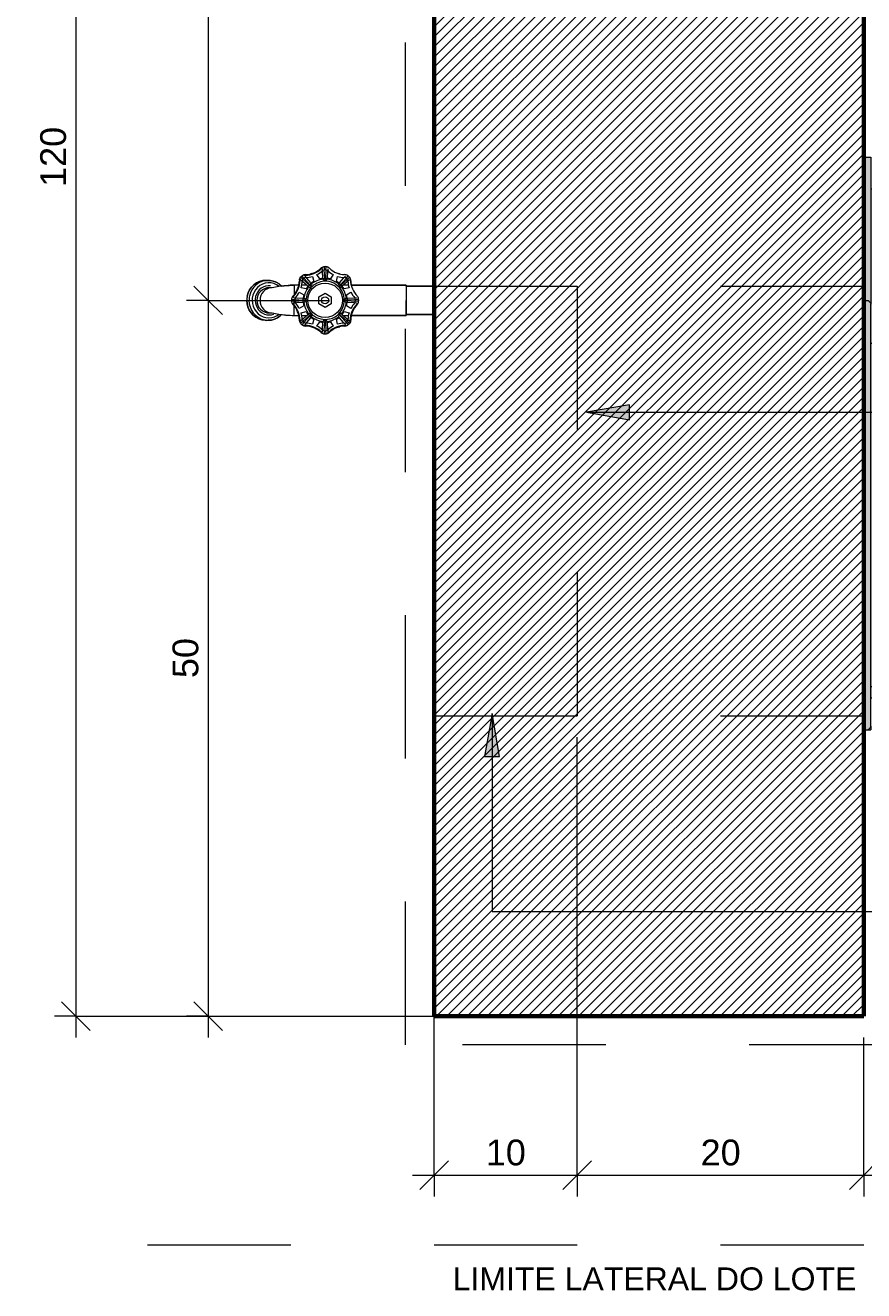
# Model space of a CAD drawing. Header units: metres. Extents: x -18.2 to 3.4, y -18.3 to 10.3.
# Tile 1 of 19: x -15 to -14.4, y -18.3 to -17.4. Entities that reach past the tile are written whole.
import ezdxf

# ---------------------------------------------------------------- set-up
doc = ezdxf.new("R2010")
doc.units = ezdxf.units.M
for name, pattern in [('Projeção', [0.003969, 0.002381, -0.001587]), ('Tracejado 4mm', [0.006, 0.004, -0.002]), ('Traço ponto', [0.015875, 0.00635, -0.004763, 0, -0.004763])]:
    doc.linetypes.add(name, pattern=pattern)
for name, color, linetype, lineweight in [('A-ANNO-DIMS', 7, 'Continuous', 9), ('A-ANNO-DIMS-10', 7, 'Continuous', 9), ('A-FLOR-OVHD', 7, 'Projeção', 5), ('A-WALL', 7, 'Continuous', 5), ('G-ANNO-TEXT', 7, 'Continuous', 9), ('P-SANR-FIXT', 7, 'Continuous', 5), ('Q-SPCQ', 7, 'Continuous', 5)]:
    doc.layers.add(name, color=color, linetype=linetype, lineweight=lineweight)
doc.layers.add('A-DETL', color=7, linetype='Continuous', lineweight=5, true_color=0x00a600)
doc.styles.add('Arial', font='arial.ttf', dxfattribs={"height": 0.018})
doc.styles.add('Arial_1', font='arial.ttf', dxfattribs={"height": 0.016})
doc.dimstyles.new('Com_linha__ref__contínua__-_Cor_Vermelha_Arial_1_8mm', dxfattribs={"dimscale": 0.3048, "dimtxt": 0.018365, "dimasz": 0.065617, "dimexe": 0.049213, "dimexo": 0.049213, "dimgap": 0.004921, "dimtad": 1, "dimdec": 1, "dimlfac": 100, "dimrnd": 0.1, "dimdsep": 46, "dimtxsty": 'Arial', "dimblk1": 'OBLIQUE', "dimblk2": 'OBLIQUE', "dimsah": 1, "dimcen": 0.09, "dimdle": 0.049213, "dimazin": 0, "dimtfac": 1, "dimtdec": 4, "dimtix": 1, "dimtmove": 0, "dimatfit": 3, "dimfxl": 1, "dimtvp": 1, "dimtolj": 1, "dimtzin": 0, "dimarcsym": 2})

# ---------------------------------------------------------------- blocks, each defined once
blk = doc.blocks.new('MURETA_ - MURETA_-2290289-DET_MURETA')
at = {"layer": 'A-WALL', "true_color": 0x808080}
h = blk.add_hatch(dxfattribs=at)
h.set_pattern_fill('FP_1', color=8, style=0, pattern_type=2)
h.set_pattern_definition([(45, (0.42, 0), (-0.0035355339, 0.0035355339), [])])
h.paths.add_polyline_path([(6.42641, -18.07504), (6.42641, -16.87504), (6.12641, -16.87504), (6.12641, -18.07504), (6.37517, -18.07504)])
at = {"layer": 'A-WALL', "lineweight": 70}
for p, q in [((6.12641, -16.87504), (6.12641, -18.07504)), ((6.42641, -18.07504), (6.42641, -16.87504)), ((6.12641, -18.07504), (6.42641, -18.07504))]:
    blk.add_line(p, q, dxfattribs=at)
blk = doc.blocks.new('TORNEIRA DE JARDIM COM BICO PARA MANGUEIRA - 1130_BC_Cromado-2213981-DET_MURETA')
at = {"layer": 'P-SANR-FIXT', "true_color": 0xf4f4f4}
for points in [[(5.61207, -17.56414), (5.61238, -17.56159), (5.61216, -17.56337), (5.61208, -17.56403)], [(5.62024, -17.55656), (5.62093, -17.55636), (5.62039, -17.55651)], [(5.6485, -17.56447), (5.64867, -17.56442), (5.64861, -17.56409), (5.64838, -17.56293), (5.6485, -17.56446)], [(5.59545, -17.58798), (5.59567, -17.58793), (5.59555, -17.58793)], [(5.60868, -17.58561), (5.60868, -17.58558), (5.60859, -17.5856)], [(5.61239, -17.58872), (5.61214, -17.58636), (5.61225, -17.58758), (5.61238, -17.58869)], [(5.6483, -17.58872), (5.64835, -17.58839), (5.6483, -17.58869)], [(5.62453, -17.59531), (5.62379, -17.59489), (5.62445, -17.59527)]]:
    blk.add_hatch(color=7, dxfattribs=at).paths.add_polyline_path(points)
h = blk.add_hatch(color=7, dxfattribs=at)
h.paths.add_polyline_path([(5.6305, -17.59853), (5.63149, -17.59843), (5.63219, -17.5982), (5.63286, -17.59784), (5.63281, -17.59786), (5.63213, -17.59822), (5.63139, -17.59844), (5.6305, -17.59853)])
h.paths.add_polyline_path([(5.63019, -17.59853), (5.6292, -17.59841), (5.62854, -17.59821), (5.62745, -17.59752), (5.62805, -17.59796), (5.62856, -17.59823), (5.62968, -17.59849), (5.63018, -17.59853)])
h.paths.add_polyline_path([(5.62454, -17.59532), (5.62388, -17.59497), (5.62445, -17.59527)])
h.paths.add_polyline_path([(5.62127, -17.59384), (5.62019, -17.5935), (5.62072, -17.59368), (5.62113, -17.5938)])
h.paths.add_polyline_path([(5.64398, -17.59302), (5.64513, -17.59281), (5.64551, -17.59269), (5.64637, -17.59216), (5.64611, -17.59235), (5.64513, -17.5928), (5.64415, -17.59299), (5.644, -17.593)])
h.paths.add_polyline_path([(5.61671, -17.59302), (5.6165, -17.59298), (5.61556, -17.5928), (5.61521, -17.59269), (5.61453, -17.59232), (5.61458, -17.59236), (5.61556, -17.59281), (5.61654, -17.593), (5.61665, -17.59301)])
h.paths.add_polyline_path([(5.64709, -17.59151), (5.64766, -17.59081), (5.64764, -17.59084), (5.64717, -17.59141)])
h.paths.add_polyline_path([(5.6136, -17.59151), (5.61281, -17.59039), (5.61306, -17.59086), (5.6135, -17.59141)])
h.paths.add_polyline_path([(5.61237, -17.5614), (5.6124, -17.56116), (5.61238, -17.56137)])
h.paths.add_polyline_path([(5.62023, -17.55656), (5.62092, -17.55635), (5.62038, -17.55651)])
h = blk.add_hatch(color=7, dxfattribs=at)
h.paths.add_polyline_path([(5.65022, -17.5856), (5.68698, -17.5856), (5.68698, -17.58491), (5.68659, -17.5856), (5.6495, -17.5856)])
h.paths.add_polyline_path([(5.68698, -17.56515), (5.68698, -17.56447), (5.6863, -17.56448), (5.68667, -17.56484)])
at = {"layer": 'P-SANR-FIXT'}
for p, q in [((5.62855, -17.55497), (5.62843, -17.55299)), ((5.62969, -17.55156), (5.62982, -17.55381)), ((5.63011, -17.55974), (5.62977, -17.55382)), ((5.63087, -17.55384), (5.63064, -17.5597)), ((5.63087, -17.55384), (5.631, -17.55162)), ((5.63226, -17.55299), (5.63214, -17.55497)), ((5.58254, -17.56283), (5.5846, -17.56187)), ((5.5846, -17.56187), (5.58254, -17.56283)), ((5.58614, -17.56187), (5.58409, -17.56283)), ((5.5846, -17.56187), (5.58678, -17.56127)), ((5.58678, -17.56127), (5.5846, -17.56187)), ((5.58833, -17.56128), (5.58614, -17.56187)), ((5.58678, -17.56127), (5.58902, -17.56108)), ((5.58902, -17.56108), (5.58678, -17.56127)), ((5.58902, -17.56108), (5.59058, -17.56108)), ((5.59058, -17.56108), (5.58902, -17.56108)), ((5.59058, -17.56108), (5.5919, -17.56115)), ((5.5919, -17.56115), (5.59058, -17.56108)), ((5.5919, -17.56115), (5.59412, -17.56158)), ((5.59412, -17.56158), (5.5919, -17.56115)), ((5.59412, -17.56158), (5.59624, -17.5624)), ((5.59624, -17.5624), (5.59412, -17.56158)), ((5.59624, -17.5624), (5.59819, -17.56358)), ((5.59819, -17.56358), (5.59624, -17.5624)), ((5.61499, -17.56042), (5.61328, -17.5589)), ((5.61489, -17.56211), (5.61341, -17.5608)), ((5.61573, -17.55968), (5.61421, -17.55797)), ((5.61809, -17.56496), (5.61489, -17.56211)), ((5.61499, -17.56042), (5.61935, -17.56446)), ((5.61573, -17.55968), (5.61971, -17.56415)), ((5.61611, -17.55809), (5.61743, -17.55957)), ((5.61743, -17.55957), (5.62027, -17.56278)), ((5.62243, -17.56182), (5.62052, -17.56306)), ((5.62165, -17.55828), (5.62243, -17.56182)), ((5.6266, -17.56009), (5.62465, -17.55704)), ((5.62883, -17.55962), (5.6266, -17.56009)), ((5.62881, -17.55925), (5.62855, -17.55497)), ((5.63011, -17.55974), (5.63017, -17.56132)), ((5.63052, -17.56132), (5.63058, -17.55974)), ((5.63409, -17.56009), (5.63186, -17.55962)), ((5.63214, -17.55497), (5.63188, -17.55925)), ((5.63604, -17.55704), (5.63409, -17.56009)), ((5.63826, -17.56182), (5.63904, -17.55828)), ((5.64017, -17.56306), (5.63826, -17.56182)), ((5.64042, -17.56278), (5.64326, -17.55957)), ((5.64496, -17.55968), (5.641, -17.56412)), ((5.64132, -17.56438), (5.64579, -17.5604)), ((5.6458, -17.56211), (5.6426, -17.56496)), ((5.64326, -17.55957), (5.64458, -17.55809)), ((5.64496, -17.55968), (5.64647, -17.55797)), ((5.6474, -17.5589), (5.6457, -17.56042)), ((5.64728, -17.5608), (5.6458, -17.56211)), ((5.57599, -17.57203), (5.57666, -17.56978)), ((5.57666, -17.56978), (5.57599, -17.57203)), ((5.57666, -17.56978), (5.57768, -17.56767)), ((5.57768, -17.56767), (5.57666, -17.56978)), ((5.57821, -17.56978), (5.57754, -17.57203)), ((5.57768, -17.56767), (5.57903, -17.56578)), ((5.57903, -17.56578), (5.57768, -17.56767)), ((5.57923, -17.56767), (5.57821, -17.56978)), ((5.57923, -17.56767), (5.57821, -17.56978)), ((5.57903, -17.56578), (5.58066, -17.56415)), ((5.58066, -17.56415), (5.57903, -17.56578)), ((5.58058, -17.56578), (5.57923, -17.56767)), ((5.57998, -17.57137), (5.57954, -17.57345)), ((5.58076, -17.5694), (5.57998, -17.57137)), ((5.58076, -17.5694), (5.57998, -17.57137)), ((5.58221, -17.56415), (5.58058, -17.56578)), ((5.58066, -17.56415), (5.58254, -17.56283)), ((5.58254, -17.56283), (5.58066, -17.56415)), ((5.58254, -17.56283), (5.58066, -17.56415)), ((5.58185, -17.56761), (5.58076, -17.5694)), ((5.58322, -17.56604), (5.58185, -17.56761)), ((5.58246, -17.57065), (5.58187, -17.57232)), ((5.58409, -17.56283), (5.58221, -17.56415)), ((5.58333, -17.56912), (5.58246, -17.57065)), ((5.58484, -17.56474), (5.58322, -17.56604)), ((5.58443, -17.56776), (5.58333, -17.56912)), ((5.58574, -17.56663), (5.58443, -17.56776)), ((5.58664, -17.56375), (5.58484, -17.56474)), ((5.58722, -17.56575), (5.58574, -17.56663)), ((5.58858, -17.56311), (5.58664, -17.56375)), ((5.58882, -17.56515), (5.58722, -17.56575)), ((5.5906, -17.56283), (5.58858, -17.56311)), ((5.5906, -17.56283), (5.58858, -17.56311)), ((5.5905, -17.56486), (5.58882, -17.56515)), ((5.5905, -17.56486), (5.58882, -17.56515)), ((5.5922, -17.56487), (5.5905, -17.56486)), ((5.59263, -17.56292), (5.5906, -17.56283)), ((5.59263, -17.56292), (5.5906, -17.56283)), ((5.59332, -17.5662), (5.59151, -17.5662)), ((5.59462, -17.56338), (5.59263, -17.56292)), ((5.59462, -17.56338), (5.59263, -17.56292)), ((5.5965, -17.56419), (5.59462, -17.56338)), ((5.59821, -17.56532), (5.5965, -17.56419)), ((5.59819, -17.56358), (5.60004, -17.56519)), ((5.59993, -17.56509), (5.59819, -17.56358)), ((5.59993, -17.56509), (5.59819, -17.56358)), ((5.59993, -17.56509), (5.59819, -17.56358)), ((5.612, -17.56447), (5.60819, -17.56447)), ((5.60868, -17.56446), (5.60868, -17.5712)), ((5.61235, -17.56933), (5.61541, -17.57129)), ((5.61713, -17.56711), (5.61359, -17.56634)), ((5.61754, -17.56447), (5.61406, -17.56447)), ((5.61541, -17.57129), (5.61494, -17.57351)), ((5.61838, -17.56521), (5.61713, -17.56711)), ((5.61937, -17.56438), (5.62053, -17.56546)), ((5.62077, -17.56522), (5.61969, -17.56405)), ((5.62601, -17.57254), (5.63034, -17.57004)), ((5.63034, -17.57004), (5.63467, -17.57254)), ((5.63982, -17.56345), (5.64042, -17.56278)), ((5.641, -17.56405), (5.63992, -17.56522)), ((5.64016, -17.56546), (5.64132, -17.56438)), ((5.6426, -17.56496), (5.64192, -17.56555)), ((5.64356, -17.56711), (5.64231, -17.56521)), ((5.64663, -17.56447), (5.64315, -17.56447)), ((5.6471, -17.56634), (5.64356, -17.56711)), ((5.64528, -17.57129), (5.64834, -17.56933)), ((5.64575, -17.57351), (5.64528, -17.57129)), ((5.6485, -17.56447), (5.6863, -17.56447)), ((5.68698, -17.56447), (5.64867, -17.56447)), ((5.6863, -17.56447), (5.68698, -17.56515)), ((5.68698, -17.56447), (5.6863, -17.56447)), ((5.68698, -17.56447), (5.68698, -17.5856)), ((5.68698, -17.56508), (5.68698, -17.56447)), ((5.68698, -17.56515), (5.70641, -17.56515)), ((5.70641, -17.56515), (5.68698, -17.56515)), ((5.57587, -17.57738), (5.57568, -17.57503)), ((5.57568, -17.57503), (5.57587, -17.57738)), ((5.57568, -17.57503), (5.57587, -17.57738)), ((5.57643, -17.57967), (5.57587, -17.57738)), ((5.57587, -17.57738), (5.57643, -17.57967)), ((5.57736, -17.58182), (5.57643, -17.57967)), ((5.57643, -17.57967), (5.57736, -17.58182)), ((5.57722, -17.57503), (5.57742, -17.57738)), ((5.57742, -17.57738), (5.57798, -17.57967)), ((5.57742, -17.57738), (5.57798, -17.57967)), ((5.57742, -17.57738), (5.57798, -17.57967)), ((5.57798, -17.57967), (5.57891, -17.58182)), ((5.57954, -17.57345), (5.57944, -17.57503)), ((5.57944, -17.57503), (5.57962, -17.57715)), ((5.57962, -17.57715), (5.58015, -17.57921)), ((5.58015, -17.57921), (5.58101, -17.58114)), ((5.58152, -17.57503), (5.58167, -17.5768)), ((5.58187, -17.57232), (5.58153, -17.57422)), ((5.58167, -17.5768), (5.58211, -17.57852)), ((5.58211, -17.57852), (5.58283, -17.58013)), ((5.58283, -17.58013), (5.5838, -17.58159)), ((5.58531, -17.57504), (5.60683, -17.57504)), ((5.60687, -17.57437), (5.60915, -17.57451)), ((5.60915, -17.57556), (5.60687, -17.57569)), ((5.6083, -17.57312), (5.61028, -17.57324)), ((5.61028, -17.57683), (5.6083, -17.57695)), ((5.60868, -17.5856), (5.60868, -17.57887)), ((5.60915, -17.57451), (5.615, -17.57484)), ((5.60915, -17.57556), (5.61511, -17.57521)), ((5.61028, -17.57324), (5.61456, -17.57349)), ((5.61456, -17.57657), (5.61028, -17.57683)), ((5.61541, -17.57878), (5.61235, -17.58073)), ((5.61456, -17.57349), (5.61546, -17.57355)), ((5.61546, -17.57652), (5.61456, -17.57657)), ((5.61494, -17.57655), (5.61541, -17.57878)), ((5.61666, -17.57486), (5.61505, -17.5748)), ((5.61505, -17.57526), (5.61666, -17.5752)), ((5.62601, -17.57754), (5.62601, -17.57254)), ((5.63034, -17.58004), (5.62601, -17.57754)), ((5.63467, -17.57754), (5.63034, -17.58004)), ((5.63467, -17.57254), (5.63467, -17.57754)), ((5.64564, -17.5748), (5.64405, -17.57486)), ((5.64405, -17.5752), (5.64564, -17.57526)), ((5.64515, -17.57355), (5.64613, -17.57349)), ((5.64613, -17.57657), (5.64515, -17.57651)), ((5.64528, -17.57878), (5.64575, -17.57655)), ((5.64834, -17.58073), (5.64528, -17.57878)), ((5.64564, -17.5748), (5.65148, -17.57446)), ((5.64564, -17.57526), (5.6515, -17.5756)), ((5.64613, -17.57349), (5.65041, -17.57324)), ((5.65041, -17.57683), (5.64613, -17.57657)), ((5.65041, -17.57324), (5.65239, -17.57312)), ((5.65239, -17.57695), (5.65041, -17.57683)), ((5.65381, -17.57437), (5.65153, -17.57451)), ((5.65381, -17.57569), (5.65154, -17.57556)), ((5.57862, -17.58378), (5.57736, -17.58182)), ((5.57736, -17.58182), (5.57862, -17.58378)), ((5.58018, -17.58549), (5.57862, -17.58378)), ((5.57862, -17.58378), (5.58018, -17.58549)), ((5.57891, -17.58182), (5.58017, -17.58378)), ((5.57891, -17.58182), (5.58017, -17.58378)), ((5.58017, -17.58378), (5.58173, -17.58548)), ((5.58199, -17.58689), (5.58018, -17.58549)), ((5.58018, -17.58549), (5.58199, -17.58689)), ((5.58101, -17.58114), (5.58217, -17.58288)), ((5.58173, -17.58548), (5.58354, -17.58689)), ((5.584, -17.58796), (5.58199, -17.58689)), ((5.58199, -17.58689), (5.584, -17.58796)), ((5.58199, -17.58689), (5.584, -17.58796)), ((5.58217, -17.58288), (5.58361, -17.58439)), ((5.58354, -17.58689), (5.58555, -17.58796)), ((5.58361, -17.58439), (5.58528, -17.58561)), ((5.5838, -17.58159), (5.58501, -17.58285)), ((5.58616, -17.58866), (5.584, -17.58796)), ((5.584, -17.58796), (5.58616, -17.58866)), ((5.58501, -17.58285), (5.5864, -17.58387)), ((5.58528, -17.58561), (5.58713, -17.58651)), ((5.58528, -17.58561), (5.58713, -17.58651)), ((5.58555, -17.58796), (5.58771, -17.58866)), ((5.58851, -17.58899), (5.58616, -17.58866)), ((5.58616, -17.58866), (5.5884, -17.58897)), ((5.5864, -17.58387), (5.58794, -17.58462)), ((5.58713, -17.58651), (5.58909, -17.58706)), ((5.58771, -17.58866), (5.58995, -17.58897)), ((5.58794, -17.58462), (5.58958, -17.58508)), ((5.58903, -17.58899), (5.59056, -17.58899)), ((5.58909, -17.58706), (5.59112, -17.58724)), ((5.58958, -17.58508), (5.59128, -17.58524)), ((5.59283, -17.58878), (5.59056, -17.58899)), ((5.59056, -17.58899), (5.59283, -17.58878)), ((5.59112, -17.58724), (5.59315, -17.58706)), ((5.59128, -17.58524), (5.59297, -17.58508)), ((5.59151, -17.58386), (5.59332, -17.58386)), ((5.59501, -17.58819), (5.59283, -17.58878)), ((5.59283, -17.58878), (5.59501, -17.58819)), ((5.59283, -17.58878), (5.59501, -17.58819)), ((5.59283, -17.58878), (5.59501, -17.58819)), ((5.59297, -17.58508), (5.59462, -17.58462)), ((5.59315, -17.58706), (5.59512, -17.58651)), ((5.59707, -17.58722), (5.59501, -17.58819)), ((5.59501, -17.58819), (5.59707, -17.58722)), ((5.59512, -17.58651), (5.59696, -17.58561)), ((5.59696, -17.58561), (5.59821, -17.58474)), ((5.59894, -17.5859), (5.59707, -17.58722)), ((5.59707, -17.58722), (5.59894, -17.5859)), ((5.59993, -17.58497), (5.59894, -17.5859)), ((5.59894, -17.5859), (5.59993, -17.58497)), ((5.60819, -17.5856), (5.612, -17.5856)), ((5.60819, -17.5856), (5.60819, -17.5856)), ((5.60819, -17.5856), (5.60819, -17.5856)), ((5.61341, -17.58926), (5.61489, -17.58795)), ((5.61359, -17.58373), (5.61713, -17.58295)), ((5.61406, -17.5856), (5.61754, -17.5856)), ((5.61489, -17.58795), (5.61809, -17.5851)), ((5.61503, -17.58961), (5.61948, -17.58567)), ((5.61573, -17.59039), (5.61966, -17.58596)), ((5.61713, -17.58295), (5.61838, -17.58485)), ((5.62027, -17.58728), (5.61743, -17.59049)), ((5.61809, -17.5851), (5.61877, -17.58451)), ((5.62053, -17.5846), (5.61937, -17.58568)), ((5.61969, -17.58601), (5.62077, -17.58485)), ((5.62092, -17.58655), (5.62025, -17.58731)), ((5.62052, -17.587), (5.62243, -17.58824)), ((5.62243, -17.58824), (5.62165, -17.59178)), ((5.63017, -17.58874), (5.63011, -17.59033)), ((5.63058, -17.59033), (5.63052, -17.58874)), ((5.63826, -17.58824), (5.64017, -17.587)), ((5.63904, -17.59178), (5.63826, -17.58824)), ((5.64042, -17.58728), (5.63982, -17.58661)), ((5.63992, -17.58485), (5.641, -17.58601)), ((5.64132, -17.58568), (5.64016, -17.5846)), ((5.64326, -17.59049), (5.64042, -17.58728)), ((5.64496, -17.59039), (5.64108, -17.58601)), ((5.6457, -17.58965), (5.64131, -17.58573)), ((5.64192, -17.58451), (5.6426, -17.5851)), ((5.64231, -17.58485), (5.64356, -17.58295)), ((5.6426, -17.5851), (5.6458, -17.58795)), ((5.64315, -17.5856), (5.64663, -17.5856)), ((5.64356, -17.58295), (5.6471, -17.58373)), ((5.6458, -17.58795), (5.64728, -17.58926)), ((5.68659, -17.5856), (5.64867, -17.5856)), ((5.64867, -17.5856), (5.68698, -17.5856)), ((5.64869, -17.5856), (5.68698, -17.5856)), ((5.68698, -17.58491), (5.68659, -17.5856)), ((5.70641, -17.58491), (5.68698, -17.58491)), ((5.68698, -17.58491), (5.70641, -17.58491)), ((5.68698, -17.5856), (5.68698, -17.58498)), ((5.68698, -17.5856), (5.68698, -17.5856)), ((5.61503, -17.58961), (5.61328, -17.59116)), ((5.61573, -17.59039), (5.61421, -17.59209)), ((5.61743, -17.59049), (5.61611, -17.59197)), ((5.62465, -17.59303), (5.6266, -17.58997)), ((5.6266, -17.58997), (5.62883, -17.59044)), ((5.62843, -17.59707), (5.62855, -17.5951)), ((5.62855, -17.5951), (5.62881, -17.59082)), ((5.62881, -17.59082), (5.62886, -17.58992)), ((5.62982, -17.59622), (5.62969, -17.5985)), ((5.62982, -17.59622), (5.63018, -17.59018)), ((5.63058, -17.59033), (5.63093, -17.59617)), ((5.631, -17.5985), (5.63087, -17.59622)), ((5.63183, -17.58992), (5.63188, -17.59082)), ((5.63186, -17.59044), (5.63409, -17.58997)), ((5.63188, -17.59082), (5.63214, -17.5951)), ((5.63214, -17.5951), (5.63226, -17.59707)), ((5.63409, -17.58997), (5.63604, -17.59303)), ((5.64458, -17.59197), (5.64326, -17.59049)), ((5.64496, -17.59039), (5.64648, -17.59209)), ((5.6457, -17.58965), (5.64741, -17.59116))]:
    blk.add_line(p, q, dxfattribs=at)
at = {"layer": 'P-SANR-FIXT', "flags": 128}
for points in [[(5.59995, -17.5651), (5.60173, -17.56488), (5.60537, -17.56457), (5.60868, -17.56447)], [(5.59993, -17.58498), (5.60173, -17.58521), (5.60537, -17.58551), (5.60868, -17.58561)]]:
    blk.add_lwpolyline(points, dxfattribs=at)
at = {"layer": 'P-SANR-FIXT'}
for radius in [0.01208, 0.0025]:
    blk.add_circle((5.63034, -17.57503), radius, dxfattribs=at)
for centre, radius, start, end in [((5.61626, -17.54103), 0.0165, 270.83357, 314.16642), ((5.61648, -17.54156), 0.0155, 270.83357, 314.16642), ((5.61648, -17.54156), 0.0155, 270.83357, 314.16642), ((5.63007, -17.55555), 0.004, 101.09524, 134.16642), ((5.63007, -17.55555), 0.004, 101.09524, 134.16642), ((5.62985, -17.55502), 0.003, 115.51296, 134.16642), ((5.63034, -17.5574), 0.00363, 59.59124, 120.40876), ((5.63034, -17.55696), 0.00544, 78.90474, 101.09524), ((5.63015, -17.55596), 0.00442, 78.90476, 101.09524), ((5.63034, -17.57504), 0.02349, 89.18342, 90.81657), ((5.63062, -17.55555), 0.004, 45.83357, 80.41729), ((5.63062, -17.55555), 0.004, 45.83357, 78.90474), ((5.64421, -17.54156), 0.0155, 225.83357, 269.16642), ((5.64421, -17.54156), 0.0155, 225.83357, 269.16642), ((5.59687, -17.56117), 0.0155, 315.83357, 359.16642), ((5.59634, -17.56095), 0.0165, 315.83357, 359.16642), ((5.59396, -17.56075), 0.01844, 348.36262, 357.2422), ((5.61637, -17.56145), 0.004, 146.09524, 182.6441), ((5.61637, -17.56145), 0.004, 146.09524, 179.16642), ((5.61584, -17.56123), 0.003, 160.51296, 179.16642), ((5.61757, -17.56226), 0.00544, 123.90474, 146.09524), ((5.61757, -17.56226), 0.00544, 123.90474, 146.09524), ((5.59687, -17.56117), 0.0175, 342.81953, 358.41186), ((5.63034, -17.57504), 0.02349, 134.18342, 135.40828), ((5.61697, -17.56165), 0.0026, 90, 180), ((5.61676, -17.56106), 0.004, 90.83357, 123.90474), ((5.61676, -17.56106), 0.004, 90.83357, 123.90474), ((5.61654, -17.56053), 0.003, 90.83357, 109.48685), ((5.61648, -17.54156), 0.0175, 271.58814, 287.18045), ((5.63193, -17.57849), 0.01699, 97.90628, 132.09372), ((5.63115, -17.57698), 0.01691, 97.77393, 127.22611), ((5.61648, -17.54156), 0.0175, 297.81953, 313.41186), ((5.63034, -17.54961), 0.01013, 261.39076, 278.60924), ((5.63034, -17.55979), 0.00154, 196.41568, 343.58432), ((5.63035, -17.57505), 0.01342, 32.76033, 93.23967), ((5.62954, -17.57698), 0.01691, 52.77393, 82.22608), ((5.64421, -17.54156), 0.0175, 226.58814, 242.18045), ((5.64421, -17.54156), 0.0175, 252.81953, 268.41186), ((5.64372, -17.56165), 0.0026, 0, 90), ((5.64393, -17.56106), 0.004, 54.58343, 89.16642), ((5.64393, -17.56106), 0.004, 54.5824, 89.16642), ((5.64296, -17.56242), 0.00567, 35.41655, 54.58343), ((5.66382, -17.56117), 0.0175, 181.58814, 197.18045), ((5.64294, -17.56244), 0.0057, 38.38701, 51.61299), ((5.64432, -17.56145), 0.004, 0.83357, 35.41655), ((5.64432, -17.56145), 0.004, 0.83357, 35.41729), ((5.68229, -17.5609), 0.03397, 180.83357, 186.03102), ((5.66382, -17.56117), 0.0155, 180.83357, 224.16642), ((5.59151, -17.57503), 0.00883, 90, 270), ((5.59354, -17.57471), 0.00852, 91.76201, 182.21387), ((5.61016, -17.64619), 0.08174, 88.69512, 101.88561), ((5.60975, -17.62695), 0.06252, 87.92601, 98.93857), ((5.59687, -17.56117), 0.0175, 316.58814, 332.18045), ((5.63229, -17.57584), 0.01691, 142.77391, 172.22608), ((5.63339, -17.57626), 0.01653, 140.23097, 175.76903), ((5.61237, -17.55705), 0.01013, 306.39076, 323.60924), ((5.61981, -17.5645), 0.00148, 228.58896, 41.41104), ((5.64112, -17.56425), 0.00154, 151.41568, 298.58432), ((5.64832, -17.55705), 0.01013, 216.39076, 233.60924), ((5.63033, -17.57506), 0.01344, 319.23967, 32.76033), ((5.6284, -17.57584), 0.01691, 7.77389, 37.22608), ((5.66382, -17.56117), 0.0175, 207.81953, 223.41186), ((5.61609, -17.57772), 0.0405, 171.92489, 176.19449), ((5.61609, -17.57772), 0.0405, 171.92489, 176.19449), ((5.60775, -17.5768), 0.03058, 170.87224, 176.68129), ((5.58543, -17.5747), 0.00392, 167.06781, 184.7822), ((5.59332, -17.57556), 0.00831, 176.43564, 270), ((5.61228, -17.57503), 0.00544, 168.90474, 191.09524), ((5.61086, -17.57475), 0.004, 135.83357, 168.90474), ((5.61086, -17.57531), 0.004, 191.09524, 224.16642), ((5.61033, -17.57453), 0.003, 135.83357, 154.48685), ((5.61033, -17.57553), 0.003, 205.51296, 224.16642), ((5.59687, -17.5889), 0.0155, 0.83357, 44.16642), ((5.59634, -17.58912), 0.0165, 0.83357, 44.16642), ((5.61292, -17.57504), 0.0038, 151.28205, 208.71795), ((5.59687, -17.5889), 0.0175, 27.81953, 43.41186), ((5.60492, -17.57503), 0.01013, 351.39078, 8.60922), ((5.61513, -17.57503), 0.00154, 285.33901, 74.66099), ((5.63229, -17.57422), 0.01691, 187.77393, 217.22611), ((5.63262, -17.57401), 0.01574, 183.75455, 225.82199), ((5.6284, -17.57422), 0.01691, 322.77393, 352.22611), ((5.6456, -17.57502), 0.00156, 106.75425, 253.24575), ((5.65594, -17.57505), 0.0103, 171.45223, 188.54777), ((5.66435, -17.58912), 0.0165, 135.83357, 179.16642), ((5.66382, -17.5889), 0.0155, 135.83357, 179.16642), ((5.66382, -17.5889), 0.0175, 136.58814, 152.18045), ((5.64753, -17.57507), 0.00404, 332.32137, 27.67863), ((5.65036, -17.57553), 0.003, 315.83357, 334.48685), ((5.64983, -17.57475), 0.004, 9.5824, 44.16642), ((5.64983, -17.57531), 0.004, 315.83357, 350.41758), ((5.64818, -17.57503), 0.00567, 350.41758, 9.5824), ((5.58954, -17.58154), 0.00751, 262.13798, 277.86202), ((5.61016, -17.50388), 0.08174, 258.11439, 271.30487), ((5.61016, -17.50388), 0.08174, 262.81198, 271.30487), ((5.59396, -17.58932), 0.01844, 2.75777, 11.63734), ((5.61637, -17.58861), 0.004, 177.35589, 213.90403), ((5.61637, -17.58861), 0.004, 180.83357, 213.90403), ((5.61584, -17.58883), 0.003, 180.83357, 199.48685), ((5.59687, -17.5889), 0.0175, 1.58814, 17.18045), ((5.6178, -17.58782), 0.0033, 187.81628, 255.31899), ((5.61809, -17.58728), 0.00218, 0, 90), ((5.61957, -17.58581), 0.00154, 331.4154, 118.5846), ((5.63115, -17.57308), 0.01691, 232.77391, 262.22611), ((5.63061, -17.5735), 0.01482, 232.78988, 281.21012), ((5.63034, -17.59027), 0.00154, 16.25298, 163.74702), ((5.62954, -17.57308), 0.01691, 277.77391, 307.22608), ((5.6307, -17.57539), 0.01295, 282.42019, 319.23967), ((5.64112, -17.58581), 0.00154, 61.41568, 208.58432), ((5.64372, -17.58841), 0.0026, 270, 0), ((5.66382, -17.5889), 0.0175, 162.81953, 178.41186), ((5.64432, -17.58861), 0.004, 326.09541, 2.6441), ((5.64432, -17.58861), 0.004, 326.09541, 359.16642), ((5.64485, -17.58883), 0.003, 340.51296, 359.16642), ((5.66673, -17.58932), 0.01844, 168.36262, 177.2422), ((5.61757, -17.58781), 0.00544, 213.90403, 236.09596), ((5.61757, -17.58781), 0.00544, 213.90403, 236.09596), ((5.63034, -17.57504), 0.02349, 224.18342, 225.81657), ((5.61676, -17.58901), 0.004, 236.09596, 269.16642), ((5.61676, -17.58901), 0.004, 236.09596, 269.16642), ((5.61654, -17.58954), 0.003, 250.51296, 269.16642), ((5.61626, -17.60903), 0.0165, 45.83357, 89.16642), ((5.61648, -17.6085), 0.0155, 45.83357, 89.16642), ((5.61648, -17.6085), 0.0155, 45.83357, 89.16642), ((5.61648, -17.6085), 0.0175, 72.81953, 88.41186), ((5.61648, -17.6085), 0.0175, 46.58814, 62.18045), ((5.63007, -17.59452), 0.004, 225.83357, 258.90403), ((5.63007, -17.59452), 0.004, 225.83357, 258.90403), ((5.62985, -17.59505), 0.003, 225.83357, 244.48685), ((5.63034, -17.59242), 0.00384, 241.39495, 298.60505), ((5.63034, -17.60045), 0.01013, 81.39078, 98.60922), ((5.63062, -17.59452), 0.004, 281.09596, 314.16642), ((5.63062, -17.59452), 0.004, 281.09596, 314.16642), ((5.63084, -17.59505), 0.003, 295.51296, 314.16642), ((5.64421, -17.6085), 0.0175, 117.81953, 133.41186), ((5.64443, -17.60903), 0.0165, 90.83357, 134.16642), ((5.64421, -17.6085), 0.0155, 90.83357, 134.16642), ((5.64421, -17.6085), 0.0155, 90.83357, 134.16642), ((5.64421, -17.6085), 0.0175, 91.58814, 107.18045), ((5.64393, -17.58901), 0.004, 270.83357, 303.90457), ((5.64393, -17.58901), 0.004, 270.83357, 303.90457), ((5.64415, -17.58954), 0.003, 270.83357, 289.48685), ((5.64312, -17.58781), 0.00544, 303.90457, 326.09541), ((5.64312, -17.58781), 0.00544, 303.90457, 326.09541), ((5.63034, -17.57504), 0.02349, 314.18342, 315.81657), ((5.63034, -17.5931), 0.00544, 258.90403, 281.09596), ((5.63034, -17.5931), 0.00544, 258.90403, 281.09596), ((5.63034, -17.57504), 0.02349, 269.18342, 270.81657)]:
    blk.add_arc(centre, radius, start, end, dxfattribs=at)
for centre, start_param, end_param in [((5.58902, -17.57504), 0.38167, 0.407627), ((5.58902, -17.57504), 0.38167, 0.407628), ((5.59057, -17.57504), 5.890486, 5.904221), ((5.59057, -17.57504), 5.890486, 5.904255), ((5.58902, -17.57504), 0.769229, 0.79807), ((5.58902, -17.57504), 0.769229, 0.79807), ((5.58902, -17.57504), 1.948212, 1.984356), ((5.58902, -17.57504), 1.948212, 1.984356), ((5.58902, -17.57504), 2.333834, 2.373865), ((5.58902, -17.57504), 2.333834, 2.373865), ((5.59057, -17.57504), 3.517518, 3.557386), ((5.59057, -17.57504), 3.517489, 3.557386)]:
    blk.add_ellipse(centre, major_axis=(0, 0.01395), ratio=0.956232, start_param=start_param, end_param=end_param, dxfattribs=at)
for points in [[(5.63202, -17.55181), (5.63178, -17.55172), (5.63154, -17.55165), (5.63129, -17.55161)], [(5.63295, -17.5523), (5.6329, -17.55227), (5.63286, -17.55224), (5.63281, -17.55221)], [(5.62025, -17.5566), (5.62053, -17.55653), (5.62081, -17.55645), (5.62109, -17.55637)], [(5.62109, -17.55637), (5.62081, -17.55645), (5.62053, -17.55653), (5.62025, -17.5566)], [(5.63701, -17.5553), (5.63674, -17.55516), (5.63648, -17.55501), (5.63622, -17.55485)], [(5.63624, -17.55486), (5.63649, -17.55501), (5.63674, -17.55516), (5.637, -17.55529)], [(5.64045, -17.55661), (5.64017, -17.55654), (5.63988, -17.55645), (5.63959, -17.55637)], [(5.6396, -17.55637), (5.63988, -17.55645), (5.64016, -17.55653), (5.64044, -17.5566)], [(5.64206, -17.5629), (5.6421, -17.56284), (5.64215, -17.56279), (5.6422, -17.56274)], [(5.64479, -17.55716), (5.64472, -17.55715), (5.64465, -17.55713), (5.64458, -17.55712)], [(5.64573, -17.5575), (5.64567, -17.55747), (5.64561, -17.55744), (5.64555, -17.55741)], [(5.64757, -17.55913), (5.6476, -17.55917), (5.64763, -17.55922), (5.64766, -17.55926)], [(5.64797, -17.55983), (5.64794, -17.55977), (5.64792, -17.55971), (5.64789, -17.55966)], [(5.64826, -17.5608), (5.64825, -17.56073), (5.64824, -17.56066), (5.64822, -17.56059)], [(5.64832, -17.5614), (5.64833, -17.56243), (5.64845, -17.56346), (5.64867, -17.56447)], [(5.60868, -17.58561), (5.60868, -17.58561), (5.60868, -17.58548), (5.60868, -17.58488), (5.60868, -17.58402), (5.60868, -17.58305), (5.60868, -17.58231), (5.60868, -17.58177), (5.60868, -17.5812), (5.60868, -17.58033), (5.60868, -17.57913), (5.60868, -17.57782), (5.60868, -17.57644), (5.60868, -17.5755), (5.60868, -17.57504)], [(5.61237, -17.58843), (5.61234, -17.58753), (5.61223, -17.58665), (5.61205, -17.58577)], [(5.61205, -17.58577), (5.61223, -17.58665), (5.61234, -17.58753), (5.61237, -17.58843)], [(5.61245, -17.58943), (5.6124, -17.58918), (5.61237, -17.58893), (5.61237, -17.58868)], [(5.6422, -17.58735), (5.64215, -17.58729), (5.6421, -17.58724), (5.64205, -17.58719)], [(5.62454, -17.59528), (5.62421, -17.59507), (5.62386, -17.59488), (5.6235, -17.5947)], [(5.6235, -17.5947), (5.62386, -17.59488), (5.62421, -17.59507), (5.62454, -17.59528)], [(5.64056, -17.59345), (5.64017, -17.59354), (5.63979, -17.59365), (5.63941, -17.59378)], [(5.63941, -17.59378), (5.63979, -17.59365), (5.64017, -17.59354), (5.64056, -17.59345)], [(5.62933, -17.59846), (5.62935, -17.59846), (5.62939, -17.59847), (5.62945, -17.59848), (5.62948, -17.59849)]]:
    blk.add_open_spline(points, degree=3, dxfattribs=at)
for points, knots in [([(5.61243, -17.56078), (5.61248, -17.56049), (5.6127, -17.55971), (5.61315, -17.55903), (5.6135, -17.55867)], [0.2065933, 0.2065933, 0.2065933, 0.2065933, 0.5, 1, 1, 1, 1]), ([(5.64867, -17.56447), (5.64866, -17.56441), (5.64844, -17.56339), (5.64833, -17.56237), (5.64832, -17.5614)], [0.7339066, 0.7339066, 0.7339066, 0.7339066, 0.75, 1, 1, 1, 1]), ([(5.68698, -17.58561), (5.68698, -17.58561), (5.68698, -17.58556), (5.68698, -17.58533), (5.68698, -17.58477), (5.68698, -17.58378), (5.68698, -17.58285), (5.68698, -17.58218), (5.68698, -17.5817), (5.68698, -17.58081), (5.68698, -17.57937), (5.68698, -17.57736), (5.68698, -17.57585), (5.68698, -17.57504)], [0.5, 0.5, 0.5, 0.5, 0.53125, 0.5625, 0.625, 0.6875, 0.75, 0.765625, 0.78125, 0.8125, 0.875, 0.9375, 1, 1, 1, 1]), ([(5.61307, -17.59088), (5.61308, -17.5909), (5.6131, -17.59094), (5.61317, -17.59103), (5.61324, -17.59111), (5.61329, -17.59117)], [0.25, 0.25, 0.25, 0.25, 0.4375, 0.625, 1, 1, 1, 1]), ([(5.61422, -17.5921), (5.61426, -17.59213), (5.61433, -17.59219), (5.61443, -17.59227), (5.61448, -17.59231), (5.6145, -17.59232)], [0, 0, 0, 0, 0.28125, 0.5, 0.75, 0.75, 0.75, 0.75]), ([(5.64619, -17.59232), (5.6462, -17.59231), (5.64624, -17.59228), (5.64633, -17.59221), (5.64642, -17.59215), (5.64647, -17.5921)], [0.25, 0.25, 0.25, 0.25, 0.4375, 0.625, 1, 1, 1, 1]), ([(5.64826, -17.58928), (5.64821, -17.58958), (5.64799, -17.59036), (5.64754, -17.59105), (5.64719, -17.59141)], [0.1996136, 0.1996136, 0.1996136, 0.1996136, 0.5, 1, 1, 1, 1]), ([(5.6474, -17.59117), (5.64744, -17.59113), (5.6475, -17.59106), (5.64758, -17.59095), (5.64761, -17.5909), (5.64762, -17.59088)], [0, 0, 0, 0, 0.28125, 0.5, 0.75, 0.75, 0.75, 0.75]), ([(5.6293, -17.59845), (5.6293, -17.59845), (5.62932, -17.59846), (5.62939, -17.59847), (5.62951, -17.59849), (5.62961, -17.5985), (5.62969, -17.59851)], [0, 0, 0, 0, 0.25, 0.4375, 0.625, 1, 1, 1, 1]), ([(5.631, -17.59851), (5.63106, -17.5985), (5.63115, -17.59849), (5.63128, -17.59848), (5.63134, -17.59846), (5.63136, -17.59846)], [0, 0, 0, 0, 0.28125, 0.5, 0.75, 0.75, 0.75, 0.75])]:
    blk.add_open_spline(points, degree=3, knots=knots, dxfattribs=at)
blk = doc.blocks.new('CAIXA_SANEAGO - CAIXA_SANEAGO-2306244-DET_MURETA')
at = {"layer": 'Q-SPCQ', "true_color": 0xc8c8c8}
h = blk.add_hatch(color=9, dxfattribs=at)
h.paths.add_polyline_path([(6.01141, -17.87504), (6.01131, -17.87293), (6.0111, -17.87342), (6.01081, -17.8738), (6.00971, -17.87482), (6.00931, -17.87504), (6.01112, -17.87504)])
h.paths.add_polyline_path([(6.01138, -17.60504), (6.01141, -17.60504), (6.01141, -17.47504), (6.00641, -17.47504), (6.00641, -17.57504), (6.00931, -17.5751), (6.01006, -17.57553), (6.01112, -17.57668), (6.01131, -17.57715), (6.01138, -17.57765), (6.01138, -17.59911)])
for points in [[(6.01362, -17.85304), (6.01641, -17.85304), (6.01641, -17.49704), (6.01141, -17.49704), (6.01141, -17.60504), (6.01362, -17.60504), (6.01362, -17.84504), (6.01141, -17.84504), (6.01141, -17.85304)], [(6.01841, -17.70933), (6.01841, -17.64076), (6.01641, -17.64076), (6.01641, -17.70933)], [(6.01841, -17.83304), (6.01841, -17.79304), (6.01641, -17.79304), (6.01641, -17.83304)]]:
    blk.add_hatch(color=9, dxfattribs=at).paths.add_polyline_path(points)
at = {"layer": 'Q-SPCQ'}
for p, q in [((6.00641, -17.47504), (6.01141, -17.47504)), ((6.01141, -17.47504), (6.01141, -17.57765)), ((6.01141, -17.49704), (6.01641, -17.49704)), ((6.01641, -17.49704), (6.01641, -17.85304)), ((6.01641, -17.64076), (6.01841, -17.64076)), ((6.01841, -17.70933), (6.01841, -17.64076)), ((6.01841, -17.70933), (6.01641, -17.70933)), ((6.01841, -17.79304), (6.01641, -17.79304)), ((6.01841, -17.83304), (6.01841, -17.79304)), ((6.01641, -17.83304), (6.01841, -17.83304)), ((6.01641, -17.85304), (6.01141, -17.85304)), ((6.00888, -17.87504), (6.01141, -17.87504)), ((6.01141, -17.87243), (6.01141, -17.87504))]:
    blk.add_line(p, q, dxfattribs=at)
blk = doc.blocks.new('correio1 - correio-2346393-DET_MURETA')
at = {"layer": 'Q-SPCQ', "true_color": 0xc8c8c8}
for points in [[(6.00888, -17.87504), (6.00888, -17.57504), (6.00641, -17.57504), (6.00641, -17.87504), (6.00742, -17.87504)], [(6.00888, -17.87504), (6.00971, -17.87482), (6.01006, -17.87455), (6.01006, -17.57553), (6.00931, -17.5751), (6.00888, -17.57504), (6.00888, -17.86496)], [(6.01006, -17.87455), (6.01081, -17.8738), (6.01081, -17.57628), (6.01006, -17.57553), (6.01006, -17.86496)], [(6.01081, -17.8738), (6.01112, -17.8734), (6.01131, -17.87293), (6.01138, -17.87243), (6.01131, -17.57715), (6.0111, -17.57666), (6.01081, -17.57628), (6.01081, -17.86496)], [(6.01362, -17.84504), (6.01359, -17.60504), (6.01138, -17.60504), (6.01138, -17.84504)]]:
    blk.add_hatch(color=9, dxfattribs=at).paths.add_polyline_path(points)
at = {"layer": 'Q-SPCQ'}
for p, q in [((6.00641, -17.57504), (6.00888, -17.57504)), ((6.01006, -17.57553), (6.01081, -17.57628)), ((6.01138, -17.87243), (6.01138, -17.57765)), ((6.01137, -17.60504), (6.01362, -17.60504)), ((6.01362, -17.60504), (6.01362, -17.84504)), ((6.01362, -17.84504), (6.01138, -17.84504)), ((6.00641, -17.87504), (6.00888, -17.87504)), ((6.01006, -17.87455), (6.01081, -17.8738))]:
    blk.add_line(p, q, dxfattribs=at)
for points in [[(6.00888, -17.57504), (6.00902, -17.57504), (6.00931, -17.57508), (6.00972, -17.57525), (6.00995, -17.57543), (6.01006, -17.57553)], [(6.01081, -17.57628), (6.01093, -17.5764), (6.01114, -17.57667), (6.01133, -17.57715), (6.01138, -17.57748), (6.01138, -17.57765)], [(6.00888, -17.87504), (6.00902, -17.87504), (6.00931, -17.875), (6.00972, -17.87483), (6.00995, -17.87466), (6.01006, -17.87455)], [(6.01081, -17.8738), (6.01093, -17.87368), (6.01114, -17.87341), (6.01133, -17.87293), (6.01138, -17.8726), (6.01138, -17.87243)]]:
    blk.add_open_spline(points, degree=3, dxfattribs=at)
blk = doc.blocks.new('DIMBLOCK29-DET_MURETA')
at = {"layer": 'A-ANNO-DIMS-10', "color": 242, "true_color": 0xbd2b2e}
for p, q in [((-14.95128, -16.86004), (-14.95128, -18.09004)), ((-14.95128, -16.87504), (-14.96128, -16.86504)), ((-14.95128, -16.87504), (-14.96628, -16.87504)), ((-14.95128, -16.87504), (-14.94128, -16.88504)), ((-14.95128, -16.87504), (-14.71617, -16.87504)), ((-14.95128, -18.07504), (-14.96128, -18.06504)), ((-14.95128, -18.07504), (-14.96628, -18.07504)), ((-14.95128, -18.07504), (-14.94128, -18.08504)), ((-14.95128, -18.07504), (-14.67141, -18.07504))]:
    blk.add_line(p, q, dxfattribs=at)
at = {"layer": 'A-ANNO-DIMS-10', "color": 0, "insert": (-14.97615, -17.49581), "char_height": 0.018, "width": 0.0498389, "attachment_point": 1, "rotation": 90, "line_spacing_factor": 0.941778, "style": 'Arial'}
blk.add_mtext('120', dxfattribs=at)
blk = doc.blocks.new('_Oblique')
at = {"color": 0, "linetype": 'ByBlock', "lineweight": -2}
blk.add_line((-0.5, -0.5), (0.5, 0.5), dxfattribs=at)
blk = doc.blocks.new('DIMBLOCK30-DET_MURETA')
at = {"layer": 'A-ANNO-DIMS-10', "color": 242, "true_color": 0xbd2b2e}
for p, q in [((-14.60117, -18.18613), (-14.60117, -17.88021)), ((-14.70117, -18.18613), (-14.70117, -18.05206)), ((-14.70117, -18.18613), (-14.69117, -18.17613)), ((-14.60117, -18.18613), (-14.59117, -18.17613)), ((-14.71617, -18.18613), (-14.60117, -18.18613)), ((-14.70117, -18.18613), (-14.71117, -18.19613)), ((-14.70117, -18.18613), (-14.70117, -18.20113)), ((-14.60117, -18.18613), (-14.61117, -18.19613)), ((-14.60117, -18.18613), (-14.60117, -18.20113))]:
    blk.add_line(p, q, dxfattribs=at)
at = {"layer": 'A-ANNO-DIMS-10', "color": 0, "insert": (-14.66501, -18.16126), "char_height": 0.018, "width": 0.0332259, "attachment_point": 1, "line_spacing_factor": 0.941778, "style": 'Arial'}
blk.add_mtext('10', dxfattribs=at)
blk = doc.blocks.new('DIMBLOCK31-DET_MURETA')
at = {"layer": 'A-ANNO-DIMS-10', "color": 242, "true_color": 0xbd2b2e}
for p, q in [((-14.60117, -18.18613), (-14.60117, -17.88021)), ((-14.40117, -18.18613), (-14.40117, -18.09004)), ((-14.60117, -18.18613), (-14.59117, -18.17613)), ((-14.40117, -18.18613), (-14.39117, -18.17613)), ((-14.60117, -18.18613), (-14.61117, -18.19613)), ((-14.60117, -18.18613), (-14.38617, -18.18613)), ((-14.60117, -18.18613), (-14.60117, -18.20113)), ((-14.40117, -18.18613), (-14.41117, -18.19613)), ((-14.40117, -18.18613), (-14.40117, -18.20113))]:
    blk.add_line(p, q, dxfattribs=at)
at = {"layer": 'A-ANNO-DIMS-10', "color": 0, "insert": (-14.51501, -18.16126), "char_height": 0.018, "width": 0.0332259, "attachment_point": 1, "line_spacing_factor": 0.941778, "style": 'Arial'}
blk.add_mtext('20', dxfattribs=at)
blk = doc.blocks.new('DIMBLOCK32-DET_MURETA')
at = {"layer": 'A-ANNO-DIMS-10', "color": 242, "true_color": 0xbd2b2e}
for p, q in [((-14.8589, -16.86004), (-14.8589, -17.57504)), ((-14.8589, -16.87504), (-14.8689, -16.86504)), ((-14.8589, -16.87504), (-14.8739, -16.87504)), ((-14.8589, -16.87504), (-14.8489, -16.88504)), ((-14.8589, -16.87504), (-14.71617, -16.87504)), ((-14.8589, -17.57504), (-14.8689, -17.56504)), ((-14.8589, -17.57504), (-14.8739, -17.57504)), ((-14.8589, -17.57504), (-14.8489, -17.58504)), ((-14.8589, -17.57504), (-14.77415, -17.57504))]:
    blk.add_line(p, q, dxfattribs=at)
at = {"layer": 'A-ANNO-DIMS-10', "color": 0, "insert": (-14.88377, -17.23889), "char_height": 0.018, "width": 0.0332259, "attachment_point": 1, "rotation": 90, "line_spacing_factor": 0.941778, "style": 'Arial'}
blk.add_mtext('70', dxfattribs=at)
blk = doc.blocks.new('DIMBLOCK33-DET_MURETA')
at = {"layer": 'A-ANNO-DIMS-10', "color": 242, "true_color": 0xbd2b2e}
for p, q in [((-14.8589, -17.57504), (-14.8689, -17.56504)), ((-14.8589, -17.57504), (-14.8739, -17.57504)), ((-14.8589, -17.57504), (-14.8589, -18.09004)), ((-14.8589, -17.57504), (-14.8489, -17.58504)), ((-14.8589, -17.57504), (-14.77415, -17.57504)), ((-14.8589, -18.07504), (-14.8689, -18.06504)), ((-14.8589, -18.07504), (-14.8739, -18.07504)), ((-14.8589, -18.07504), (-14.8489, -18.08504)), ((-14.8589, -18.07504), (-14.71617, -18.07504))]:
    blk.add_line(p, q, dxfattribs=at)
at = {"layer": 'A-ANNO-DIMS-10', "color": 0, "insert": (-14.88377, -17.83889), "char_height": 0.018, "width": 0.0332259, "attachment_point": 1, "rotation": 90, "line_spacing_factor": 0.941778, "style": 'Arial'}
blk.add_mtext('50', dxfattribs=at)

msp = doc.modelspace()

# ---------------------------------------------------------------- hatches: boundary and pattern name
at = {"layer": 'G-ANNO-TEXT'}
for points in [[(-14.59468, -17.65327), (-14.56468, -17.65856), (-14.56468, -17.64799)], [(-14.66063, -17.86358), (-14.66592, -17.89358), (-14.65534, -17.89358)]]:
    msp.add_hatch(color=256, dxfattribs=at).paths.add_polyline_path(points)

# ---------------------------------------------------------------- linework, layer by layer
at = {"layer": 'A-DETL', "color": 7, "linetype": 'Tracejado 4mm'}
for p, q in [((-14.72117, -18.09504), (-14.72117, -16.85504)), ((-14.38117, -18.09504), (-14.72117, -18.09504))]:
    msp.add_line(p, q, dxfattribs=at)
at = {"layer": 'A-DETL', "color": 7, "linetype": 'Traço ponto'}
msp.add_line((-14.40117, -18.23504), (-14.98654, -18.23504), dxfattribs=at)
at = {"layer": 'A-FLOR-OVHD'}
for p, q in [((-14.70117, -17.56521), (-14.40117, -17.56521)), ((-14.60117, -17.56521), (-14.60117, -17.86521)), ((-14.70117, -17.86521), (-14.40117, -17.86521))]:
    msp.add_line(p, q, dxfattribs=at)
at = {"layer": 'G-ANNO-TEXT'}
for p, q in [((-14.56468, -17.64799), (-14.59468, -17.65327)), ((-14.56468, -17.65856), (-14.56468, -17.64799)), ((-14.59468, -17.65327), (-14.56468, -17.65856)), ((-14.59468, -17.65327), (-14.1662, -17.65327)), ((-14.66063, -17.86358), (-14.66592, -17.89358)), ((-14.65534, -17.89358), (-14.66063, -17.86358)), ((-14.66063, -17.86358), (-14.66063, -18.00189)), ((-14.66592, -17.89358), (-14.65534, -17.89358)), ((-14.66063, -18.00189), (-14.14295, -18.00189))]:
    msp.add_line(p, q, dxfattribs=at)

# ---------------------------------------------------------------- block references
at = {"layer": 'A-WALL', "lineweight": 70}
msp.add_blockref('MURETA_ - MURETA_-2290289-DET_MURETA', (-20.82758, 0), dxfattribs=at)
at = {"layer": 'P-SANR-FIXT'}
msp.add_blockref('TORNEIRA DE JARDIM COM BICO PARA MANGUEIRA - 1130_BC_Cromado-2213981-DET_MURETA', (-20.40758, 0), dxfattribs=at)
at = {"layer": 'Q-SPCQ'}
for name in ['CAIXA_SANEAGO - CAIXA_SANEAGO-2306244-DET_MURETA', 'correio1 - correio-2346393-DET_MURETA']:
    msp.add_blockref(name, (-20.40758, 0), dxfattribs=at)

# ---------------------------------------------------------------- texts
at = {"layer": 'G-ANNO-TEXT', "insert": (-14.68819, -18.25053), "char_height": 0.016, "width": 0.3487341, "attachment_point": 1, "style": 'Arial_1'}
msp.add_mtext('LIMITE LATERAL DO LOTE', dxfattribs=at)

# ---------------------------------------------------------------- dimensions: what is measured, and where the dimension line sits
at = {"layer": 'A-ANNO-DIMS', "color": 242, "true_color": 0xbd2b2e}
for base, p1, p2, override, picture, middle in [((-14.95128, -18.07504), (-14.70117, -16.87504), (-14.65641, -18.07504), {"dimpost": '<>', "dimfxl": 1.200834}, 'DIMBLOCK29-DET_MURETA', (-14.96197, -17.47504)), ((-14.8589, -17.57504), (-14.70117, -16.87504), (-14.75915, -17.57504), {"dimpost": '<>', "dimfxl": 0.702398}, 'DIMBLOCK32-DET_MURETA', (-14.86959, -17.22504)), ((-14.8589, -18.07504), (-14.75915, -17.57504), (-14.70117, -18.07504), {"dimpost": '<>', "dimfxl": 0.503351}, 'DIMBLOCK33-DET_MURETA', (-14.86959, -17.82504))]:
    dim = msp.add_linear_dim(base=base, p1=p1, p2=p2, angle=90, dimstyle='Com_linha__ref__contínua__-_Cor_Vermelha_Arial_1_8mm', override=override, dxfattribs=at)
    dim.commit()
    dim.dimension.update_dxf_attribs({"geometry": picture, "text_midpoint": middle})
for base, p1, p2, override, picture, middle in [((-14.60117, -18.18613), (-14.70117, -18.03706), (-14.60117, -17.86521), {"dimpost": '<>', "dimfxl": 0.19883}, 'DIMBLOCK30-DET_MURETA', (-14.65117, -18.17544)), ((-14.40117, -18.18613), (-14.60117, -17.86521), (-14.40117, -18.07504), {"dimpost": '<>', "dimfxl": 0.28988}, 'DIMBLOCK31-DET_MURETA', (-14.50117, -18.17544))]:
    dim = msp.add_linear_dim(base=base, p1=p1, p2=p2, dimstyle='Com_linha__ref__contínua__-_Cor_Vermelha_Arial_1_8mm', override=override, dxfattribs=at)
    dim.commit()
    dim.dimension.update_dxf_attribs({"geometry": picture, "text_midpoint": middle})

doc.saveas('drawing.dxf')
